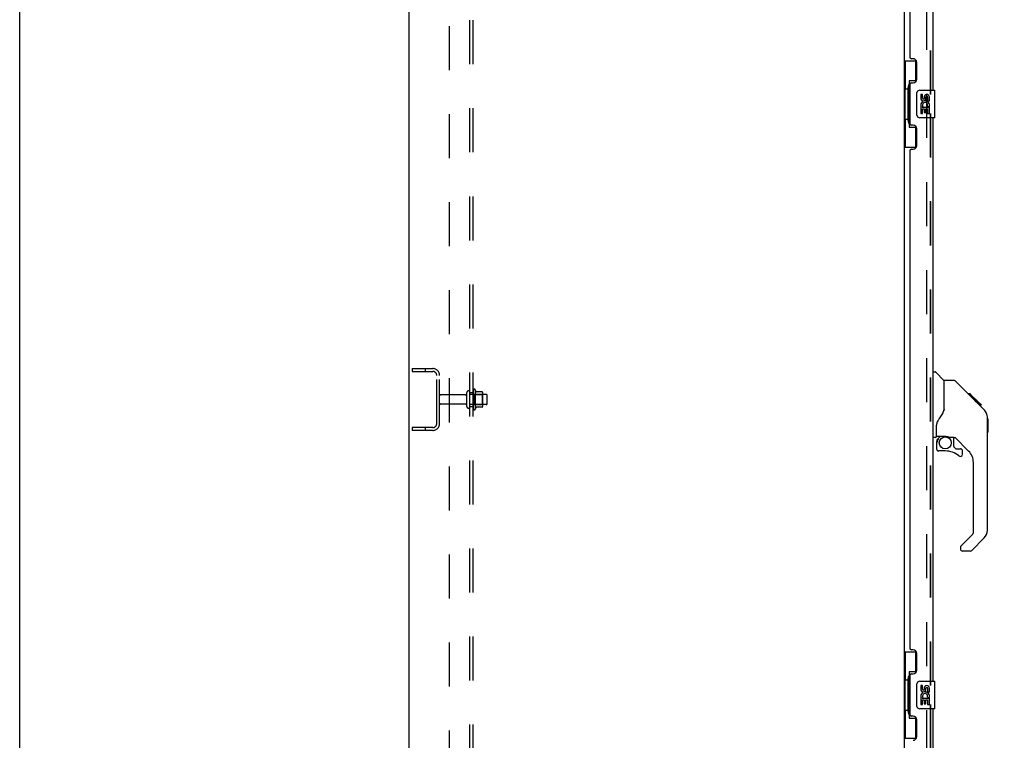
# Model space of a CAD drawing. Header units: inches. Extents: x 0 to 291, y 0 to 188.
# Tile 5 of 26: x 0 to 36, y 84 to 111. Entities that reach past the tile are written whole.
import ezdxf

# ---------------------------------------------------------------- set-up
doc = ezdxf.new("R2010")
doc.units = ezdxf.units.IN
doc.header["$LTSCALE"] = 16.01262
doc.header["$MEASUREMENT"] = 0
doc.linetypes.add('HIDDEN', pattern=[0.2, 0.1, -0.1])
doc.layers.get('0').update_dxf_attribs({"linetype": 'CONTINUOUS'})
for name, color, linetype in [('DEFAULT_2', 8, 'HIDDEN'), ('DIMENSIONS', 7, 'CONTINUOUS'), ('MASTER_DOOR_ASSEMBLY', 7, 'CONTINUOUS'), ('SLAVE_DOOR_ASSEMBLY', 7, 'CONTINUOUS'), ('SUBPANEL', 7, 'CONTINUOUS')]:
    doc.layers.add(name, color=color, linetype=linetype)
doc.styles.get("Standard").update_dxf_attribs({"font": 'arial.ttf'})
doc.dimstyles.new('DIMSTYLE_1', dxfattribs={"dimtxt": 1.284435, "dimasz": 1.71258, "dimexe": 0.09, "dimexo": 0.07, "dimgap": 0.0375, "dimtad": 0, "dimtih": 1, "dimtoh": 1, "dimzin": 4, "dimdsep": 46, "dimtxsty": 'Standard', "dimblk": '_FILLED', "dimblk1": '_FILLED', "dimblk2": '_FILLED', "dimcen": 0.09, "dimadec": 3, "dimazin": 1, "dimtfac": 1, "dimtdec": 3, "dimtofl": 0, "dimtmove": 0, "dimatfit": 3, "dimldrblk": '_FILLED', "dimfxl": 0, "dimtolj": 1, "dimtzin": 4, "dimarcsym": 0})

# ---------------------------------------------------------------- blocks, each defined once
blk = doc.blocks.new('_FILLED')
at = {"color": 0, "linetype": 'ByBlock'}
blk.add_solid([(0, 0), (-1, 0.2), (-1, -0.2)], dxfattribs=at)
blk = doc.blocks.new('*D7')
at = {"layer": 'DIMENSIONS', "color": 2, "linetype": 'Continuous'}
for p, q in [((34.178, 133.957), (41.251, 133.957)), ((39.709, 133.957), (39.709, 99.1)), ((39.709, 59.457), (39.709, 94.605)), ((34.178, 59.457), (41.251, 59.457))]:
    blk.add_line(p, q, dxfattribs=at)
at = {"layer": 'DIMENSIONS', "color": 2, "linetype": 'Continuous', "xscale": 1.7125797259, "yscale": 1.7125797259, "zscale": 1.7125797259}
for p, rotation in [((39.709, 133.957), 90), ((39.709, 59.457), 270)]:
    blk.add_blockref('_FILLED', p, dxfattribs=dict(at, rotation=rotation))
at = {"layer": 'DIMENSIONS', "color": 2, "linetype": 'Continuous', "insert": (39.709, 98.458), "char_height": 1.2844, "width": 6.57019, "attachment_point": 2, "line_spacing_factor": 0.9}
blk.add_mtext('74.50\\PDOORS', dxfattribs=at)

msp = doc.modelspace()

# ---------------------------------------------------------------- linework, layer by layer
at = {"color": 7, "linetype": 'Continuous'}
msp.add_line((0, 0), (0, 188.384), dxfattribs=at)
at = {"color": 3, "linetype": 'Continuous'}
for p, q in [((14.168, 56.811), (14.168, 136.603)), ((32.168, 133.259), (32.168, 60.155))]:
    msp.add_line(p, q, dxfattribs=at)
at = {"layer": 'DEFAULT_2', "color": 8, "linetype": 'HIDDEN'}
for p, q in [((32.981, 133.441), (32.981, 59.972)), ((14.272, 97.832), (14.272, 97.728)), ((14.272, 97.832), (15.025, 97.832)), ((14.742, 97.832), (14.742, 97.728)), ((14.272, 97.728), (15.025, 97.728)), ((15.168, 95.828), (15.168, 97.585)), ((15.272, 95.828), (15.272, 97.585)), ((16.497, 97.041), (16.497, 96.372)), ((16.567, 97.062), (16.567, 96.351)), ((16.199, 96.872), (15.302, 96.872)), ((16.262, 96.449), (16.262, 96.964)), ((16.372, 96.449), (16.372, 96.964)), ((16.967, 96.894), (16.372, 96.894)), ((16.517, 96.89), (16.497, 96.91)), ((16.517, 96.89), (16.517, 96.523)), ((16.517, 96.89), (16.813, 96.89)), ((16.822, 96.984), (16.595, 96.984)), ((16.813, 96.89), (16.833, 96.91)), ((16.813, 96.89), (16.813, 96.523)), ((16.833, 96.962), (16.833, 96.451)), ((16.997, 96.549), (16.997, 96.864)), ((16.199, 96.542), (15.302, 96.542)), ((16.967, 96.519), (16.372, 96.519)), ((16.517, 96.523), (16.497, 96.503)), ((16.517, 96.523), (16.813, 96.523)), ((16.822, 96.429), (16.595, 96.429)), ((16.813, 96.523), (16.833, 96.503)), ((14.272, 95.686), (14.272, 95.582)), ((15.025, 95.686), (14.272, 95.686)), ((14.742, 95.686), (14.742, 95.582)), ((15.025, 95.582), (14.272, 95.582))]:
    msp.add_line(p, q, dxfattribs=at)
for centre, radius, start, end in [((15.025, 97.585), 0.246, 0, 90), ((15.025, 97.585), 0.142, 0, 90), ((16.535, 97.041), 0.0384, 34.4497, 180), ((15.967, 96.707), 0.698, 23.9679, 30.6631), ((15.302, 96.842), 0.03, 90, 180), ((16.199, 96.934), 0.0625, 270, 360), ((16.317, 96.964), 0.055, 360, 180), ((16.614, 96.994), 0.01, 203.9679, 270), ((16.822, 96.974), 0.01, 5.1938, 90), ((16.692, 96.962), 0.141, 0, 5.2081), ((16.967, 96.864), 0.03, 360, 90), ((15.302, 96.572), 0.03, 180, 270), ((16.199, 96.479), 0.0625, 0, 90), ((16.317, 96.449), 0.055, 180, 0), ((16.535, 96.372), 0.0384, 180, 325.5503), ((15.967, 96.707), 0.698, 329.3369, 336.0321), ((16.614, 96.419), 0.01, 90, 156.0321), ((16.822, 96.439), 0.01, 270, 354.8062), ((16.692, 96.451), 0.141, 354.7919, 360), ((16.967, 96.549), 0.03, 270, 0), ((15.025, 95.828), 0.246, 270, 360), ((15.025, 95.828), 0.142, 270, 360)]:
    msp.add_arc(centre, radius, start, end, dxfattribs=at)
at = {"layer": 'MASTER_DOOR_ASSEMBLY', "color": 8, "linetype": 'HIDDEN'}
for p, q in [((33.122, 128.612), (33.122, 107.802)), ((33.122, 107.112), (33.122, 86.302)), ((33.122, 85.612), (33.122, 64.802))]:
    msp.add_line(p, q, dxfattribs=at)
at = {"layer": 'MASTER_DOOR_ASSEMBLY', "color": 7, "linetype": 'Continuous'}
for p, q in [((33.226, 97.711), (33.288, 97.711)), ((33.614, 97.401), (33.316, 97.699)), ((33.981, 97.396), (33.62, 97.396)), ((33.62, 96.291), (33.62, 97.396)), ((34.801, 96.608), (34.036, 97.373)), ((34.558, 96.918), (34.491, 96.918)), ((34.565, 96.911), (34.498, 96.911)), ((34.575, 96.901), (34.508, 96.901)), ((34.581, 96.894), (34.515, 96.894)), ((34.589, 96.886), (34.523, 96.886)), ((34.609, 96.867), (34.542, 96.867)), ((34.558, 96.918), (34.884, 96.591)), ((34.632, 96.844), (34.565, 96.844)), ((34.655, 96.821), (34.588, 96.821)), ((34.679, 96.797), (34.612, 96.797)), ((34.702, 96.773), (34.636, 96.773)), ((34.726, 96.75), (34.659, 96.75)), ((34.718, 96.691), (34.675, 96.734)), ((34.748, 96.728), (34.681, 96.728)), ((34.768, 96.707), (34.702, 96.707)), ((34.788, 96.62), (34.718, 96.691)), ((34.786, 96.69), (34.719, 96.69)), ((34.799, 96.677), (34.732, 96.677)), ((34.803, 96.673), (34.736, 96.673)), ((34.805, 96.671), (34.738, 96.671)), ((34.806, 96.67), (34.739, 96.67)), ((34.805, 96.67), (34.739, 96.67)), ((34.809, 96.667), (34.742, 96.667)), ((34.813, 96.663), (34.746, 96.663)), ((34.819, 96.657), (34.752, 96.657)), ((34.833, 96.643), (34.766, 96.643)), ((34.848, 96.628), (34.781, 96.628)), ((35.079, 96.329), (34.788, 96.62)), ((34.855, 96.62), (34.789, 96.62)), ((34.862, 96.614), (34.795, 96.614)), ((34.874, 96.601), (34.808, 96.601)), ((34.88, 96.596), (34.813, 96.596)), ((34.883, 96.593), (34.816, 96.593)), ((34.884, 96.592), (34.818, 96.592)), ((34.885, 96.591), (34.818, 96.591)), ((34.884, 96.591), (34.818, 96.591)), ((34.973, 96.502), (34.885, 96.591)), ((34.902, 96.507), (34.969, 96.507)), ((34.971, 96.505), (34.904, 96.505)), ((34.973, 96.502), (34.907, 96.502)), ((35.1, 96.307), (35.079, 96.329)), ((35.194, 96.051), (35.193, 96.082)), ((35.194, 91.948), (35.194, 96.051)), ((35.214, 96), (35.194, 96.02)), ((35.214, 96), (35.214, 95.524)), ((33.344, 95.368), (33.344, 95.775)), ((33.305, 95.329), (33.226, 95.329)), ((33.364, 95.37), (33.659, 95.37)), ((33.402, 95.29), (33.482, 95.37)), ((33.408, 95.284), (33.405, 95.287)), ((33.412, 95.281), (33.408, 95.284)), ((33.416, 95.276), (33.412, 95.281)), ((33.932, 95.329), (33.844, 95.329)), ((33.974, 94.997), (33.974, 95.324)), ((34.51, 94.832), (34.008, 95.334)), ((35.214, 95.524), (35.194, 95.504)), ((33.344, 95.151), (33.344, 94.913)), ((33.977, 94.989), (34.049, 94.917)), ((34.058, 94.913), (34.21, 94.913)), ((33.659, 94.835), (33.423, 94.835)), ((34.289, 94.715), (34.289, 94.835)), ((34.683, 91.863), (34.683, 94.415)), ((34.224, 91.372), (34.66, 91.807)), ((35.079, 91.67), (34.627, 91.218)), ((34.21, 91.338), (34.21, 91.274)), ((34.571, 91.195), (34.289, 91.195))]:
    msp.add_line(p, q, dxfattribs=at)
for points in [[(34.036, 97.373), (34.029, 97.379), (34.02, 97.385), (34.011, 97.39), (34.001, 97.393), (33.991, 97.395), (33.981, 97.396)], [(33.62, 96.354), (33.599, 96.296), (33.568, 96.227), (33.532, 96.157), (33.49, 96.084), (33.443, 96.011), (33.397, 95.946)], [(35.194, 96.051), (35.193, 96.081), (35.188, 96.122), (35.178, 96.163), (35.165, 96.202), (35.147, 96.239), (35.125, 96.274), (35.1, 96.307)], [(33.397, 95.946), (33.386, 95.929), (33.371, 95.9), (33.359, 95.868), (33.35, 95.834), (33.345, 95.799), (33.344, 95.775)], [(33.416, 95.276), (33.407, 95.266), (33.398, 95.255), (33.39, 95.244), (33.383, 95.231), (33.378, 95.219), (33.373, 95.206), (33.369, 95.192), (33.366, 95.179), (33.365, 95.165), (33.364, 95.151)], [(33.405, 95.287), (33.403, 95.289), (33.403, 95.29), (33.402, 95.29), (33.402, 95.29)], [(33.659, 95.37), (33.667, 95.37), (33.686, 95.369), (33.707, 95.366), (33.727, 95.363), (33.746, 95.358), (33.764, 95.353), (33.78, 95.347), (33.794, 95.342), (33.807, 95.338), (33.817, 95.334), (33.826, 95.332), (33.834, 95.33), (33.842, 95.329), (33.844, 95.329)]]:
    msp.add_lwpolyline(points, dxfattribs=at)
msp.add_circle((33.659, 95.13), 0.217, dxfattribs=at)
for centre, radius, start, end in [((33.288, 97.671), 0.0394, 45, 90), ((33.6, 97.387), 0.0197, 7.5, 45), ((34.761, 96.035), 0.433, 42.2386, 42.7273), ((33.305, 95.368), 0.0394, 270, 360), ((33.364, 95.39), 0.0197, 180, 270), ((33.541, 95.151), 0.197, 135, 180), ((33.932, 95.132), 0.197, 45, 90), ((33.423, 94.913), 0.0787, 180, 270), ((33.986, 94.997), 0.0118, 180, 225), ((34.058, 94.925), 0.0118, 225, 270), ((34.21, 94.835), 0.0787, 0, 90), ((33.659, 94.047), 0.787, 50.4788, 90), ((34.21, 94.715), 0.0787, 230.4788, 360), ((34.092, 94.415), 0.591, 0, 45), ((34.604, 91.863), 0.0787, 315, 360), ((34.801, 91.948), 0.394, 315, 360), ((34.257, 91.338), 0.0472, 135, 180), ((34.289, 91.274), 0.0787, 180, 270), ((34.571, 91.274), 0.0787, 270, 315)]:
    msp.add_arc(centre, radius, start, end, dxfattribs=at)
at = {"layer": 'SLAVE_DOOR_ASSEMBLY', "color": 8, "linetype": 'HIDDEN'}
for p, q in [((33.122, 107.802), (33.122, 128.612)), ((33.122, 86.302), (33.122, 107.112)), ((33.122, 64.802), (33.122, 85.612))]:
    msp.add_line(p, q, dxfattribs=at)
at = {"layer": 'SLAVE_DOOR_ASSEMBLY', "color": 3, "linetype": 'Continuous'}
for p, q in [((33.226, 107.957), (33.226, 128.457)), ((32.372, 127.249), (32.372, 109.164)), ((32.492, 109.104), (32.432, 109.104)), ((32.622, 108.354), (32.622, 108.974)), ((32.372, 108.164), (32.372, 106.749)), ((32.432, 108.224), (32.492, 108.224)), ((33.226, 86.457), (33.226, 106.957)), ((32.492, 106.689), (32.432, 106.689)), ((32.622, 105.939), (32.622, 106.559)), ((32.372, 105.749), (32.372, 87.664)), ((32.432, 105.809), (32.492, 105.809)), ((32.492, 87.604), (32.432, 87.604)), ((32.622, 86.854), (32.622, 87.474)), ((32.372, 86.664), (32.372, 85.249)), ((32.432, 86.724), (32.492, 86.724)), ((33.226, 64.957), (33.226, 85.457)), ((32.492, 85.189), (32.432, 85.189)), ((32.622, 84.439), (32.622, 85.059))]:
    msp.add_line(p, q, dxfattribs=at)
at = {"layer": 'SLAVE_DOOR_ASSEMBLY', "color": 7, "linetype": 'Continuous'}
for p, q in [((32.168, 109.032), (32.608, 109.032)), ((32.207, 109.032), (32.207, 108.007)), ((32.572, 109.032), (32.572, 108.252)), ((32.345, 108.297), (32.345, 106.617)), ((32.572, 108.297), (32.345, 108.297)), ((32.185, 108.007), (32.185, 106.907)), ((32.185, 108.007), (32.308, 108.007)), ((32.308, 108.037), (32.308, 108.057)), ((32.308, 106.907), (32.308, 108.007)), ((32.631, 107.057), (32.631, 107.857)), ((32.731, 107.957), (33.271, 107.957)), ((32.769, 107.802), (32.769, 107.666)), ((32.832, 107.802), (32.769, 107.802)), ((32.832, 107.666), (32.832, 107.802)), ((33.286, 106.972), (33.286, 107.942)), ((32.897, 107.729), (32.897, 107.66)), ((32.957, 107.666), (32.957, 107.708)), ((33.02, 107.708), (33.02, 107.572)), ((33.02, 107.572), (33.083, 107.572)), ((33.083, 107.572), (33.083, 107.708)), ((32.769, 107.341), (32.769, 107.111)), ((32.787, 107.341), (32.769, 107.341)), ((32.769, 107.111), (32.832, 107.111)), ((32.821, 107.341), (32.849, 107.36)), ((32.821, 107.341), (33.083, 107.341)), ((32.832, 107.111), (32.832, 107.278)), ((32.832, 107.278), (32.897, 107.278)), ((32.897, 107.278), (32.897, 107.142)), ((32.897, 107.142), (32.957, 107.142)), ((32.957, 107.142), (32.957, 107.278)), ((32.957, 107.278), (33.02, 107.278)), ((33.012, 107.377), (33.07, 107.352)), ((33.02, 107.278), (33.02, 107.111)), ((33.02, 107.111), (33.083, 107.111)), ((33.083, 107.111), (33.083, 107.341)), ((32.185, 106.907), (32.308, 106.907)), ((32.207, 106.907), (32.207, 105.882)), ((32.308, 106.856), (32.308, 106.876)), ((33.271, 106.957), (32.731, 106.957)), ((32.345, 106.617), (32.572, 106.617)), ((32.572, 106.661), (32.572, 105.882)), ((32.168, 105.882), (32.608, 105.882)), ((32.168, 87.532), (32.608, 87.532)), ((32.207, 87.532), (32.207, 86.507)), ((32.572, 87.532), (32.572, 86.752)), ((32.572, 86.797), (32.345, 86.797)), ((32.345, 86.797), (32.345, 85.117)), ((32.185, 86.507), (32.308, 86.507)), ((32.185, 86.507), (32.185, 85.407)), ((32.308, 86.537), (32.308, 86.557)), ((32.308, 85.407), (32.308, 86.507)), ((32.631, 85.557), (32.631, 86.357)), ((32.731, 86.457), (33.271, 86.457)), ((32.832, 86.302), (32.769, 86.302)), ((32.769, 86.302), (32.769, 86.166)), ((32.832, 86.166), (32.832, 86.302)), ((33.286, 85.472), (33.286, 86.442)), ((32.897, 86.229), (32.897, 86.16)), ((32.957, 86.166), (32.957, 86.208)), ((33.02, 86.208), (33.02, 86.072)), ((33.02, 86.072), (33.083, 86.072)), ((33.083, 86.072), (33.083, 86.208)), ((32.787, 85.841), (32.769, 85.841)), ((32.769, 85.841), (32.769, 85.611)), ((32.769, 85.611), (32.832, 85.611)), ((32.821, 85.841), (32.849, 85.86)), ((32.821, 85.841), (33.083, 85.841)), ((32.832, 85.778), (32.897, 85.778)), ((32.832, 85.611), (32.832, 85.778)), ((32.897, 85.778), (32.897, 85.642)), ((32.897, 85.642), (32.957, 85.642)), ((32.957, 85.778), (33.02, 85.778)), ((32.957, 85.642), (32.957, 85.778)), ((33.012, 85.877), (33.07, 85.852)), ((33.02, 85.778), (33.02, 85.611)), ((33.02, 85.611), (33.083, 85.611)), ((33.083, 85.611), (33.083, 85.841)), ((32.185, 85.407), (32.308, 85.407)), ((32.207, 85.407), (32.207, 84.382)), ((32.308, 85.356), (32.308, 85.376)), ((33.271, 85.457), (32.731, 85.457)), ((32.345, 85.117), (32.572, 85.117)), ((32.572, 85.161), (32.572, 84.382)), ((32.168, 84.382), (32.608, 84.382))]:
    msp.add_line(p, q, dxfattribs=at)
for points in [[(32.345, 108.273), (32.345, 108.27), (32.346, 108.266), (32.347, 108.262), (32.348, 108.257), (32.35, 108.253), (32.352, 108.248), (32.354, 108.242), (32.357, 108.236), (32.36, 108.23), (32.364, 108.223), (32.369, 108.215), (32.373, 108.208), (32.379, 108.199), (32.381, 108.196)], [(32.631, 107.857), (32.631, 107.863), (32.632, 107.869), (32.633, 107.875), (32.634, 107.881), (32.636, 107.887), (32.638, 107.893)], [(32.381, 106.718), (32.379, 106.714), (32.373, 106.706), (32.369, 106.698), (32.364, 106.69), (32.36, 106.684), (32.357, 106.677), (32.354, 106.671), (32.352, 106.666), (32.35, 106.66), (32.348, 106.656), (32.347, 106.651), (32.346, 106.647), (32.345, 106.644), (32.345, 106.64)], [(32.638, 107.02), (32.636, 107.026), (32.634, 107.032), (32.633, 107.038), (32.632, 107.044), (32.631, 107.05), (32.631, 107.057)], [(32.345, 86.773), (32.345, 86.77), (32.346, 86.766), (32.347, 86.762), (32.348, 86.757), (32.35, 86.753), (32.352, 86.748), (32.354, 86.742), (32.357, 86.736), (32.36, 86.73), (32.364, 86.723), (32.369, 86.715), (32.373, 86.708), (32.379, 86.699), (32.381, 86.696)], [(32.631, 86.357), (32.631, 86.363), (32.632, 86.369), (32.633, 86.375), (32.634, 86.381), (32.636, 86.387), (32.638, 86.393)], [(32.638, 85.52), (32.636, 85.526), (32.634, 85.532), (32.633, 85.538), (32.632, 85.544), (32.631, 85.55), (32.631, 85.557)], [(32.381, 85.218), (32.379, 85.214), (32.373, 85.206), (32.369, 85.198), (32.364, 85.19), (32.36, 85.184), (32.357, 85.177), (32.354, 85.171), (32.352, 85.166), (32.35, 85.16), (32.348, 85.156), (32.347, 85.151), (32.346, 85.147), (32.345, 85.144), (32.345, 85.14)]]:
    msp.add_lwpolyline(points, dxfattribs=at)
at = {"layer": 'SLAVE_DOOR_ASSEMBLY', "color": 3, "linetype": 'Continuous'}
for centre, radius, start, end in [((32.432, 109.164), 0.06, 180, 270), ((32.492, 108.974), 0.13, 0, 90), ((32.432, 108.164), 0.06, 90, 180), ((32.492, 108.354), 0.13, 270, 360), ((32.432, 106.749), 0.06, 180, 270), ((32.492, 106.559), 0.13, 0, 90), ((32.432, 105.749), 0.06, 90, 180), ((32.492, 105.939), 0.13, 270, 360), ((32.432, 87.664), 0.06, 180, 270), ((32.492, 87.474), 0.13, 0, 90), ((32.432, 86.664), 0.06, 90, 180), ((32.492, 86.854), 0.13, 270, 360), ((32.432, 85.249), 0.06, 180, 270), ((32.492, 85.059), 0.13, 0, 90), ((32.492, 84.439), 0.13, 270, 360)]:
    msp.add_arc(centre, radius, start, end, dxfattribs=at)
at = {"layer": 'SLAVE_DOOR_ASSEMBLY', "color": 7, "linetype": 'Continuous'}
for centre, radius, start, end in [((32.731, 107.857), 0.1, 90, 158.7946), ((32.989, 107.708), 0.0943, 68.6999, 167.4338), ((32.989, 107.708), 0.0943, 0, 68.6704), ((33.271, 107.942), 0.015, 0, 90), ((32.923, 107.414), 0.154, 161.4199, 206.1963), ((32.863, 107.666), 0.0943, 180, 360), ((32.926, 107.415), 0.157, 336.5966, 161.8791), ((32.863, 107.666), 0.0314, 180, 261.2295), ((32.926, 107.415), 0.0943, 336.5966, 215.1122), ((32.862, 107.671), 0.0362, 263.4285, 341.7628), ((32.989, 107.708), 0.0314, 0, 180.0485), ((32.926, 107.415), 0.157, 205.737, 207.8532), ((32.731, 107.057), 0.1, 201.205, 270), ((33.271, 106.972), 0.015, 270, 360), ((32.731, 86.357), 0.1, 90, 158.7946), ((32.989, 86.208), 0.0943, 68.6999, 167.4338), ((33.271, 86.442), 0.015, 0, 90), ((32.923, 85.914), 0.154, 161.4199, 206.1963), ((32.863, 86.166), 0.0943, 180, 360), ((32.926, 85.915), 0.157, 336.5966, 161.8791), ((32.863, 86.166), 0.0314, 180, 261.2295), ((32.926, 85.915), 0.0943, 336.5966, 215.1122), ((32.862, 86.171), 0.0362, 263.4285, 341.7628), ((32.989, 86.208), 0.0314, 0, 180.0485), ((32.989, 86.208), 0.0943, 0, 68.6704), ((32.926, 85.915), 0.157, 205.737, 207.8532), ((32.731, 85.557), 0.1, 201.205, 270), ((33.271, 85.472), 0.015, 270, 360)]:
    msp.add_arc(centre, radius, start, end, dxfattribs=at)
for centre, start_param, end_param in [((32.412, 108.047), 0.699287, 1.51401), ((32.412, 108.047), -4.655602, -3.84088), ((32.412, 106.866), 0.699287, 1.51401), ((32.412, 106.866), -4.655602, -3.84088), ((32.412, 86.547), 0.699287, 1.51401), ((32.412, 86.547), -4.655602, -3.84088), ((32.412, 85.366), 0.699287, 1.51401), ((32.412, 85.366), -4.655602, -3.84088)]:
    msp.add_ellipse(centre, major_axis=(0, 0.18), ratio=0.579493, start_param=start_param, end_param=end_param, dxfattribs=at)
at = {"layer": 'SUBPANEL', "color": 8, "linetype": 'HIDDEN'}
for p, q in [((16.372, 60.863), (16.372, 132.55)), ((16.497, 60.863), (16.497, 132.55)), ((15.622, 126.3), (15.622, 67.113)), ((16.372, 96.957), (16.497, 96.957)), ((16.372, 96.457), (16.497, 96.457))]:
    msp.add_line(p, q, dxfattribs=at)

# ---------------------------------------------------------------- dimensions: what is measured, and where the dimension line sits
at = {"layer": 'DIMENSIONS', "color": 2, "linetype": 'Continuous'}
dim = msp.add_linear_dim(base=(39.709, 59.457), p1=(34.108, 133.957), p2=(34.108, 59.457), angle=270, text='<>\\PDOORS', dimstyle='DIMSTYLE_1', dxfattribs=at)
dim.commit()
dim.dimension.update_dxf_attribs({"geometry": '*D7', "text_midpoint": (39.709, 96.853), "dimtype": 160})

doc.saveas('drawing.dxf')
